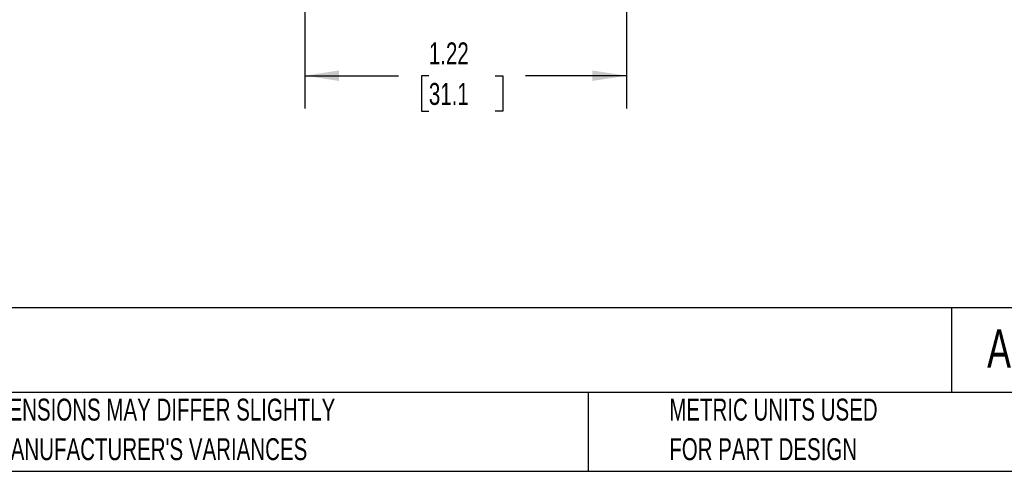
# Model space of a CAD drawing. Header units: inches. Extents: x 0.2 to 10.8, y 0.2 to 8.2.
# Tile 2 of 28: x 2.6 to 6.3, y 0.2 to 2. Entities that reach past the tile are written whole.
import ezdxf

# ---------------------------------------------------------------- set-up
doc = ezdxf.new("R2010")
doc.units = ezdxf.units.IN
doc.header["$MEASUREMENT"] = 0
doc.layers.add('DIMENSIONS', color=140, linetype='Continuous', lineweight=25)
doc.layers.add('TEXT', color=140, linetype='Continuous', lineweight=25)
doc.styles.add('SLDTEXTSTYLE0', font='TXT', dxfattribs={"width": 0.7})
doc.dimstyles.new('SLDDIMSTYLE0', dxfattribs={"dimtxt": 0.084961, "dimasz": 0.13, "dimexe": 0, "dimexo": 0.0625, "dimgap": 0.02124, "dimtad": 0, "dimtih": 1, "dimtoh": 1, "dimrnd": 1e-09, "dimzin": 12, "dimdsep": 46, "dimtxsty": 'SLDTEXTSTYLE0', "dimsah": 1, "dimcen": 0.09, "dimadec": 0, "dimazin": 3, "dimtfac": 1, "dimtofl": 0, "dimtmove": 0, "dimatfit": 3, "dimfxl": 0, "dimfrac": 2, "dimtolj": 1, "dimtzin": 12, "dimarcsym": 0})

# ---------------------------------------------------------------- blocks, each defined once
blk = doc.blocks.new('_D_10')
at = {"layer": 'DIMENSIONS'}
for p, q in [((3.6711, 2.8525), (3.6711, 1.6288)), ((4.8948, 2.8525), (4.8948, 1.6288)), ((3.6711, 1.7538), (4.028, 1.7538)), ((4.1431, 1.7538), (4.1146, 1.7538)), ((4.1146, 1.7538), (4.1146, 1.6188)), ((4.3956, 1.7538), (4.4241, 1.7538)), ((4.4241, 1.7538), (4.4241, 1.6188)), ((4.8948, 1.7538), (4.5107, 1.7538)), ((4.1146, 1.6188), (4.1431, 1.6188)), ((4.4241, 1.6188), (4.3956, 1.6188))]:
    blk.add_line(p, q, dxfattribs=at)
for points in [[(3.6711, 1.7538), (3.8011, 1.7338), (3.8011, 1.7738)], [(4.8948, 1.7538), (4.7648, 1.7738), (4.7648, 1.7338)]]:
    blk.add_solid(points, dxfattribs=at)
at = {"layer": 'DIMENSIONS', "char_height": 0.08333, "attachment_point": 1, "style": 'SLDTEXTSTYLE0'}
for s, insert in [('1.22', (4.1431, 1.8803)), ('31.1', (4.1431, 1.7262))]:
    blk.add_mtext(s, dxfattribs=dict(at, insert=insert))

msp = doc.modelspace()

# ---------------------------------------------------------------- linework, layer by layer
at = {"layer": 'TEXT'}
for p, q in [((10.75, 0.8711), (0.25, 0.8711)), ((6.1322, 0.8711), (6.1322, 0.55)), ((10.75, 0.55), (0.25, 0.55)), ((4.7499, 0.55), (4.7499, 0.25)), ((0.25, 0.25), (10.75, 0.25))]:
    msp.add_line(p, q, dxfattribs=at)

# ---------------------------------------------------------------- texts
at = {"layer": 'TEXT', "attachment_point": 1, "style": 'SLDTEXTSTYLE0'}
for s, insert, char_height in [('AFSB-2XS90', (6.268, 0.7892), 0.14583), ('PART DIMENSIONS MAY DIFFER SLIGHTLY', (2.1701, 0.5261), 0.083333), ('METRIC UNITS USED', (5.0582, 0.5261), 0.083333), ("DUE TO MANUFACTURER'S VARIANCES", (2.1701, 0.3757), 0.083333), ('FOR PART DESIGN', (5.0582, 0.3757), 0.083333)]:
    msp.add_mtext(s, dxfattribs=dict(at, insert=insert, char_height=char_height))

# ---------------------------------------------------------------- dimensions: what is measured, and where the dimension line sits
at = {"layer": 'DIMENSIONS'}
dim = msp.add_linear_dim(base=(4.8948, 1.7538), p1=(3.6711, 2.9025), p2=(4.8948, 2.9025), angle=0, dimstyle='SLDDIMSTYLE0', dxfattribs=at)
dim.commit()
dim.dimension.update_dxf_attribs({"geometry": '_D_10', "text_midpoint": (4.2694, 1.7538), "dimtype": 160})

doc.saveas('drawing.dxf')
